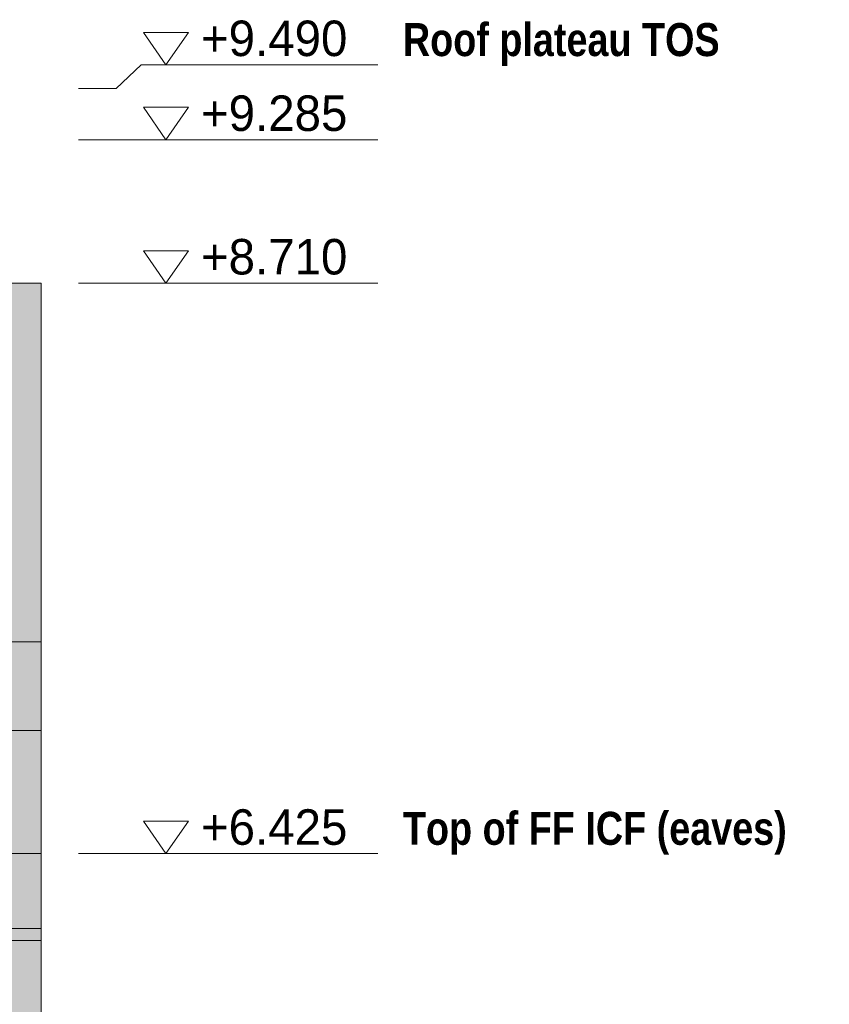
# Model space of a CAD drawing. Header units: millimetres. Extents: x -22841 to 4859, y -11012 to 16470.
# Tile 29 of 29: x -52 to 3193, y 5821 to 9766. Entities that reach past the tile are written whole.
import ezdxf

# ---------------------------------------------------------------- set-up
doc = ezdxf.new("R2010")
doc.units = ezdxf.units.MM
for name, color, linetype in [('FILL-EPS', 7, 'Continuous'), ('FILL-WHITE', 7, 'Continuous'), ('LINE-CORE', 7, 'Continuous'), ('LINE-INK', 7, 'Continuous'), ('TEXT-INK', 7, 'Continuous'), ('TEXT-STEEL', 7, 'Continuous')]:
    doc.layers.add(name, color=color, linetype=linetype)
doc.styles.add('OpenSansCondensed-Bold', font='OpenSansCondensed-Bold.ttf')

msp = doc.modelspace()

# ---------------------------------------------------------------- hatches: boundary and pattern name
at = {"layer": 'FILL-EPS', "true_color": 0xccffff}
h = msp.add_hatch(color=7, dxfattribs=at)
h.dxf.hatch_style = 1
h.paths.add_polyline_path([(34.6, 8710.3), (34.6, 7273.6), (34.6, 6757.9), (34.6, 6125), (-217.7, 6125), (-321, 6125), (-321, 6384.3), (-321, 7273.6), (-321, 8710.3), (-226.5, 8710.3)])
at = {"layer": 'FILL-WHITE', "true_color": 0xffffff}
h = msp.add_hatch(color=7, dxfattribs=at)
h.dxf.hatch_style = 1
h.paths.add_polyline_path([(-321, 8710.3), (-226.5, 8710.3), (34.6, 8710.3), (34.6, 7273.6), (-321, 7273.6)])
h = msp.add_hatch(color=7, dxfattribs=at)
h.dxf.hatch_style = 1
h.paths.add_polyline_path([(-321.1, 7275), (-321, 7273.6), (34.6, 7273.6), (34.6, 3557.6), (-321, 3557.6), (-321.3, 3557.6), (-321.3, 7273.4), (-321.3, 7273.4), (-321.3, 7273.4), (-321.3, 7275)])
h = msp.add_hatch(color=7, dxfattribs=at)
h.dxf.hatch_style = 1
h.paths.add_polyline_path([(-321, 7273.4), (-321, 7273.6), (34.6, 7273.6), (34.6, 6917.8), (-321.3, 6917.8), (-321.3, 7273.4)])
h = msp.add_hatch(color=7, dxfattribs=at)
h.dxf.hatch_style = 1
h.paths.add_polyline_path([(-321, 7273.6), (34.6, 7273.6), (34.6, 3557.6), (-321, 3557.6)])
h = msp.add_hatch(color=7, dxfattribs=at)
h.dxf.hatch_style = 1
h.paths.add_polyline_path([(-321.3, 6917.8), (34.6, 6917.8), (34.6, 3557.6), (-321.3, 3557.6)])
h = msp.add_hatch(color=7, dxfattribs=at)
h.dxf.hatch_style = 1
h.paths.add_polyline_path([(-321, 6425), (34.6, 6425), (34.6, 6076.3), (-321, 6076.3), (-321.3, 6076.3), (-321.3, 6425), (-321.3, 6425), (-321.3, 6425), (-321.3, 6425.2)])
h = msp.add_hatch(color=7, dxfattribs=at)
h.dxf.hatch_style = 1
h.paths.add_polyline_path([(-321.3, 6425), (34.6, 6425), (34.6, 6076.3), (-321.3, 6076.3)])
h = msp.add_hatch(color=7, dxfattribs=at)
h.dxf.hatch_style = 1
h.paths.add_polyline_path([(-321.3, 6076.3), (-321.3, 6076.3), (-321.3, 6425), (-321, 6425), (34.6, 6425), (34.6, 6076.3), (-321, 6076.3), (-321.3, 6076)])
h = msp.add_hatch(color=7, dxfattribs=at)
h.dxf.hatch_style = 1
h.paths.add_polyline_path([(34.6, 6425), (34.6, 6076.3), (-321.3, 6076.3), (-321.3, 6425)])
h = msp.add_hatch(color=7, dxfattribs=at)
h.dxf.hatch_style = 1
h.paths.add_polyline_path([(-321, 6425), (34.6, 6425), (34.6, 6076.3), (-321, 6076.3)])
h = msp.add_hatch(color=7, dxfattribs=at)
h.dxf.hatch_style = 1
h.paths.add_polyline_path([(34.6, 6425), (34.6, 6076.3), (-321, 6076.3), (-321, 6425)])
h = msp.add_hatch(color=7, dxfattribs=at)
h.dxf.hatch_style = 1
h.paths.add_polyline_path([(34.6, 6125), (34.6, 3875), (-321, 3875), (-321, 6125)])

# ---------------------------------------------------------------- linework, layer by layer
at = {"layer": 'LINE-CORE', "lineweight": 5}
for points in [[(-321, 8710.3), (-226.5, 8710.3), (-226.5, 8710.3), (-226.5, 8710.3), (34.6, 8710.3), (34.6, 7273.6), (34.6, 7273.6), (-321, 7273.6)], [(-321.1, 7275), (-321, 7273.6), (34.6, 7273.6), (34.6, 3557.6), (-321, 3557.6), (-321.3, 3557.6), (-321.3, 7273.4), (-321.3, 7273.4), (-321.3, 7273.4), (-321.3, 7275)], [(-321, 7273.4), (-321, 7273.6), (34.6, 7273.6), (34.6, 7273.6), (34.6, 6917.8), (-321.3, 6917.8), (-321.3, 7273.4)], [(-321, 7273.6), (34.6, 7273.6), (34.6, 7273.6), (34.6, 7273.6), (34.6, 3557.6), (-321, 3557.6)], [(-321.3, 6917.8), (34.6, 6917.8), (34.6, 3557.6), (-321.3, 3557.6)], [(-321, 6425), (34.6, 6425), (34.6, 6076.3), (-321, 6076.3), (-321.3, 6076.3), (-321.3, 6425), (-321.3, 6425), (-321.3, 6425), (-321.3, 6425.2)], [(-321.3, 6425), (34.6, 6425), (34.6, 6076.3), (-321.3, 6076.3)], [(-321.3, 6076.3), (-321.3, 6076.3), (-321.3, 6425), (-321, 6425), (34.6, 6425), (34.6, 6076.3), (-321, 6076.3), (-321.3, 6076)], [(34.6, 6425), (34.6, 6076.3), (-321.3, 6076.3), (-321.3, 6425)], [(-321, 6425), (34.6, 6425), (34.6, 6076.3), (-321, 6076.3)], [(34.6, 6425), (34.6, 6076.3), (-321, 6076.3), (-321, 6425)], [(34.6, 6125), (34.6, 3875), (34.6, 3875), (-321, 3875), (-321, 6125)]]:
    msp.add_lwpolyline(points, close=True, dxfattribs=at)
at = {"layer": 'LINE-INK', "lineweight": 5}
for p, q in [((334.6, 9490), (434.6, 9585)), ((434.6, 9585), (1384.2, 9585)), ((184.6, 9490), (334.6, 9490)), ((184.6, 9285), (334.6, 9285)), ((334.6, 9285), (434.6, 9285)), ((434.6, 9285), (1384.2, 9285)), ((184.6, 8710), (334.6, 8710)), ((334.6, 8710), (434.6, 8710)), ((434.6, 8710), (1384.2, 8710)), ((184.6, 6425), (334.6, 6425)), ((334.6, 6425), (434.6, 6425)), ((434.6, 6425), (1384.2, 6425))]:
    msp.add_line(p, q, dxfattribs=at)
for points in [[(534.6, 9585), (444.6, 9715), (624.6, 9715)], [(534.6, 9285), (444.6, 9415), (624.6, 9415)], [(534.6, 8710), (444.6, 8840), (624.6, 8840)], [(34.6, 8710.3), (34.6, 7273.6), (34.6, 6757.9), (34.6, 6125), (-217.7, 6125), (-321, 6125), (-321, 6384.3), (-321, 7273.6), (-321, 8710.3), (-226.5, 8710.3)], [(34.6, 6757.9), (34.6, 6125), (-217.7, 6125), (-321, 6125), (-321, 6384.3), (-321, 7273.6), (-321, 8710.3), (-226.5, 8710.3), (34.6, 8710.3), (34.6, 7273.6)], [(534.6, 6425), (444.6, 6555), (624.6, 6555)]]:
    msp.add_lwpolyline(points, close=True, dxfattribs=at)

# ---------------------------------------------------------------- texts
at = {"layer": 'TEXT-INK'}
for s, p in [('+9.490', (674.6, 9620)), ('+9.285', (674.6, 9320)), ('+8.710', (674.6, 8745)), ('+6.425', (674.6, 6460))]:
    msp.add_text(s, height=142.24, dxfattribs=at).set_placement(p)
at = {"layer": 'TEXT-STEEL', "style": 'OpenSansCondensed-Bold'}
for s, p in [('Roof plateau TOS', (1484.2, 9620)), ('Top of FF ICF (eaves)', (1484.2, 6460))]:
    msp.add_text(s, height=132.08, dxfattribs=at).set_placement(p)

doc.saveas('drawing.dxf')
